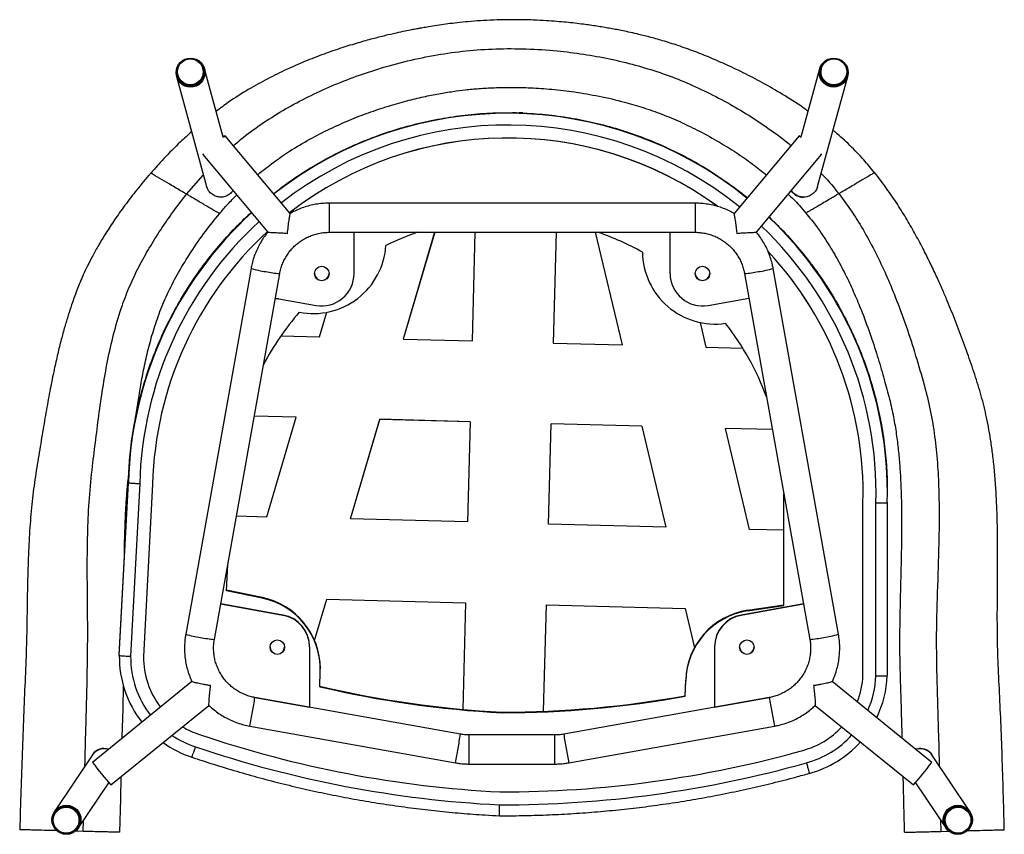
# Paper-space layout '_Bottom' of a CAD drawing. Header units: millimetres. Extents: x -339 to 269, y -217 to 286.
import ezdxf

# ---------------------------------------------------------------- set-up
doc = ezdxf.new("R2010")
doc.units = ezdxf.units.MM

psp = doc.layouts.new('_Bottom')

# ---------------------------------------------------------------- linework, layer by layer
at = {"color": 7, "linetype": 'Continuous', "lineweight": 25}
for p, q in [((-226.14, 255.9), (-226.25, 256.3)), ((-225.63, 255.93), (-225.66, 256.03)), ((-213.56, 213.76), (-225.15, 256.06)), ((155.19, 256.06), (143.61, 213.76)), ((155.7, 256.03), (155.67, 255.93)), ((156.29, 256.3), (156.18, 255.9)), ((-242.51, 251.31), (-223.89, 183.31)), ((-242.05, 251.54), (-242.03, 251.44)), ((-241.68, 252.08), (-241.57, 251.67)), ((153.9, 183.19), (172.55, 251.31)), ((171.62, 251.67), (171.73, 252.08)), ((172.07, 251.44), (172.1, 251.54)), ((-31.49, 228.79), (-31.5, 228.68)), ((-172.21, 166.61), (-212.47, 214.66)), ((142.51, 214.66), (102.26, 166.61)), ((-226.26, 203.1), (-186.01, 155.05)), ((116.06, 155.05), (156.31, 203.1)), ((156.31, 203.1), (156.25, 203.19)), ((-236.24, 178.42), (-225.85, 190.45)), ((-223.75, 182.82), (-223.86, 183.19)), ((153.9, 183.19), (153.59, 182.27)), ((78.23, 172.9), (-148.19, 172.9)), ((-148.19, 172.9), (-148.19, 154.9)), ((78.23, 172.9), (78.23, 154.9)), ((-172.17, 166.61), (-172.21, 166.59)), ((102.24, 166.58), (102.21, 166.6)), ((-148.19, 154.9), (78.23, 154.9)), ((-132.69, 129.41), (-132.69, 154.9)), ((-82.86, 154.9), (-102.29, 88.84)), ((-82.87, 154.9), (-102.29, 88.87)), ((-59.54, 87.72), (-57.78, 154.9)), ((-7.76, 154.9), (-9.56, 86.41)), ((-7.76, 154.9), (-9.56, 86.45)), ((33.19, 85.29), (16.62, 154.9)), ((33.19, 85.33), (16.63, 154.9)), ((62.74, 129.41), (62.74, 154.9)), ((-196.43, 132.53), (-236.81, -93.67)), ((-219.09, -96.83), (-178.71, 129.37)), ((108.75, 129.37), (149.14, -96.83)), ((166.86, -93.67), (126.47, 132.53)), ((-179.15, 113.82), (-181.48, 113.82)), ((-179.15, 113.82), (-156.21, 109.73)), ((86.25, 109.73), (111.46, 114.23)), ((-154, 90.19), (-149.51, 105.46)), ((81.29, 99.15), (84.91, 83.94)), ((-177.98, 90.82), (-154, 90.19)), ((-102.29, 88.87), (-102.29, 88.84)), ((-102.29, 88.84), (-59.54, 87.72)), ((-9.56, 86.45), (-9.56, 86.41)), ((-9.56, 86.41), (33.19, 85.29)), ((33.19, 85.33), (33.19, 85.29)), ((84.91, 83.94), (107.6, 83.35)), ((-168.59, 40.59), (-194.44, 41.26)), ((-168.59, 40.62), (-194.43, 41.3)), ((-186.7, -20.97), (-168.59, 40.59)), ((-168.59, 40.62), (-168.59, 40.59)), ((-134.98, -22.29), (-116.87, 39.27)), ((-134.98, -22.32), (-116.87, 39.23)), ((-60.85, 37.8), (-116.87, 39.27)), ((-116.87, 39.27), (-116.87, 39.23)), ((-60.85, 37.77), (-116.87, 39.23)), ((-60.85, 37.77), (-62.47, -24.22)), ((-60.85, 37.8), (-60.85, 37.77)), ((-12.49, -25.49), (-10.87, 36.49)), ((-12.49, -25.53), (-10.87, 36.46)), ((45.16, 35.03), (-10.87, 36.49)), ((-10.87, 36.49), (-10.87, 36.46)), ((45.16, 34.99), (-10.87, 36.46)), ((45.16, 35.03), (60.02, -27.39)), ((45.16, 35.03), (45.16, 34.99)), ((45.16, 34.99), (60.02, -27.43)), ((125.97, 32.91), (96.88, 33.67)), ((96.88, 33.67), (96.88, 33.64)), ((111.73, -28.78), (96.88, 33.64)), ((125.98, 32.88), (96.88, 33.64)), ((-277.88, -106.39), (-272.28, 0.44)), ((-277.88, -106.77), (-272.28, 0.05)), ((-272.28, 0.44), (-272.28, 0.05)), ((-265.28, -0.47), (-270.88, -107.25)), ((-257.29, -0.78), (-262.88, -107.5)), ((197.08, -6.09), (197.08, -5.7)), ((133, -11.22), (133.08, -6.9)), ((133, -11.57), (133.08, -6.91)), ((133, -75.82), (133, -11.22)), ((182, -119.14), (182, -12.27)), ((190, -119.31), (190, -12.38)), ((197, -12.23), (197, -119.2)), ((-205.46, -20.48), (-186.7, -20.97)), ((-134.98, -22.29), (-134.98, -22.32)), ((-62.47, -24.22), (-134.98, -22.32)), ((-12.49, -25.49), (-12.49, -25.53)), ((60.02, -27.43), (-12.49, -25.53)), ((60.02, -27.39), (60.02, -27.43)), ((133, -29.34), (111.73, -28.78)), ((-211.68, -66.8), (-210.83, -50.57)), ((-189.51, -71.35), (-211.68, -66.8)), ((-189.51, -71), (-211.67, -66.45)), ((-189.51, -71.35), (-189.51, -71)), ((-157.12, -97.57), (-149.57, -71.89)), ((-157.11, -97.58), (-149.57, -71.93)), ((-149.57, -71.89), (-63.78, -74.14)), ((-149.57, -71.89), (-149.57, -71.93)), ((-149.57, -71.93), (-63.78, -74.17)), ((-176.66, -81.96), (-215.21, -75.08)), ((-176.66, -81.75), (-215.17, -74.88)), ((-63.78, -74.17), (-65.51, -140.09)), ((-63.78, -74.14), (-63.78, -74.17)), ((-15.52, -141.31), (-13.8, -75.45)), ((-15.52, -141.31), (-13.8, -75.48)), ((-13.8, -75.45), (71.99, -77.69)), ((-13.8, -75.45), (-13.8, -75.48)), ((-13.8, -75.48), (71.99, -77.73)), ((71.99, -77.69), (77.76, -101.97)), ((71.99, -77.69), (71.99, -77.73)), ((71.99, -77.73), (77.76, -101.98)), ((145.22, -74.88), (106.7, -81.75)), ((145.25, -75.08), (106.7, -81.96)), ((110.63, -78.86), (133, -75.47)), ((110.63, -79.21), (133, -75.82)), ((110.63, -79.21), (110.63, -78.86)), ((-176.66, -81.96), (-176.66, -81.75)), ((106.7, -81.96), (106.7, -81.75)), ((-160.17, -101.43), (-160.17, -138.7)), ((90.21, -101.43), (90.21, -138.7)), ((-277.89, -107.32), (-277.89, -107.7)), ((-277.88, -106.39), (-277.88, -106.77)), ((-153.58, -115.4), (-153.58, -115.05)), ((-153.84, -126.1), (-153.59, -116.58)), ((-232.98, -122.96), (-294.44, -172.89)), ((72.13, -131.67), (72.38, -122.15)), ((72.13, -132.02), (72.38, -122.49)), ((72.38, -122.49), (72.38, -122.15)), ((224.49, -172.89), (163.02, -122.96)), ((-194.02, -132.67), (-160.17, -138.7)), ((-66.88, -155.44), (-194.02, -132.77)), ((124.06, -132.77), (-3.07, -155.44)), ((72.13, -132.02), (72.13, -131.67)), ((90.21, -138.7), (124.06, -132.67)), ((-283.09, -186.86), (-222.49, -137.62)), ((-222.46, -137.6), (-222.44, -137.62)), ((152.49, -137.62), (152.51, -137.6)), ((152.53, -137.62), (213.14, -186.86)), ((-41.2, -142.18), (-41.2, -141.83)), ((-197.18, -150.49), (-70.04, -173.16)), ((0.09, -173.16), (127.22, -150.49)), ((-8.52, -155.92), (-61.44, -155.92)), ((-61.44, -173.92), (-61.44, -155.92)), ((-8.52, -173.92), (-8.52, -155.92)), ((-294.54, -168.22), (-318.05, -203.36)), ((248.09, -203.36), (224.63, -168.28)), ((-61.44, -173.92), (-8.52, -173.92)), ((-303.09, -213.37), (-284.4, -185.44)), ((214.45, -185.44), (233.13, -213.37)), ((-317.63, -203.64), (-317.67, -203.69)), ((-317.25, -203.97), (-317.39, -204.18)), ((247.44, -204.18), (247.3, -203.97)), ((247.71, -203.69), (247.68, -203.64)), ((-304.09, -213.08), (-303.95, -212.87)), ((-303.54, -213.14), (-303.5, -213.09)), ((-300.16, -215.54), (-299.99, -208.73)), ((229.92, -208.56), (230.07, -215.54)), ((233.55, -213.09), (233.58, -213.14)), ((234, -212.87), (234.14, -213.08)), ((-300.16, -215.54), (-305.21, -215.41)), ((230.07, -215.54), (235.29, -215.41))]:
    psp.add_line(p, q, dxfattribs=at)
at = {"color": 7, "linetype": 'Continuous', "lineweight": 25, "flags": 128}
for points in [[(143.64, 213.88), (143.45, 214.02), (142.88, 214.45), (142.56, 214.65), (142.53, 214.61), (142.78, 214.34), (143.3, 213.84), (143.59, 213.58)], [(-226.21, 203.19), (-226.24, 203.15), (-226.21, 203.11), (-225.9, 203.31), (-225.77, 203.4)], [(155.81, 203.4), (156.14, 203.18), (156.31, 203.1)], [(-276.06, -157.95), (-276.04, -157.22), (-275.58, -139.78), (-275.21, -125.62)], [(-286.24, -164.27), (-285.25, -164.42), (-284.32, -164.67)], [(-277.58, -216.13), (-277.04, -195.4), (-276.68, -181.64)]]:
    psp.add_lwpolyline(points, dxfattribs=at)
at = {"color": 7, "linetype": 'Continuous', "lineweight": 25}
for centre, radius in [((-233.81, 253.65), 8.99), ((-233.84, 253.75), 8.49), ((-233.95, 254.16), 7.99), ((163.84, 253.66), 8.98), ((163.87, 253.76), 8.48), ((163.98, 254.17), 7.98), ((-152.69, 129.41), 4.5), ((82.74, 129.41), 4.5), ((-180.17, -101.64), 4.5), ((110.21, -101.64), 4.5), ((-310.58, -208.37), 8.99), ((-310.62, -208.42), 8.49), ((-310.76, -208.63), 7.99), ((240.63, -208.37), 8.99), ((240.66, -208.42), 8.49), ((240.8, -208.63), 7.99)]:
    psp.add_circle(centre, radius, dxfattribs=at)
for centre, radius, start, end in [((-233.84, 253.72), 8.5, 195.55888, 15.06712), ((-233.86, 253.82), 8, 195.55167, 15.07434), ((163.88, 253.72), 8.5, 164.932, 344.442), ((163.91, 253.82), 8, 164.9287, 344.44529), ((-37.64, -6.34), 234.83, 50.97927, 128.02534), ((-37.64, -6.57), 227.83, 51.04638, 127.92759), ((-209.54, 209.21), 6.19, 118.25842, 130.9929), ((-217.74, 218.85), 6.74, 308.48426, 321.4972), ((-37.64, -6.57), 219.82, 53.91054, 127.85476), ((-37.64, -6.57), 219.82, 53.86843, 127.85485), ((145.24, 185.65), 9.03, 212.50235, 269.72031), ((-37.84, -6.11), 234.52, 132.4201, 178.4955), ((-37.83, -6.35), 227.52, 132.4574, 178.51848), ((-37.43, -6.34), 227.52, 358.47972, 46.51495), ((-37.43, -6.1), 234.51, 358.50257, 46.5831), ((-37.83, -6.35), 219.53, 132.54983, 178.54603), ((-37.65, -6.5), 170.78, 109.07633, 116.17873), ((-37.62, -6.49), 170.77, 60.82242, 70.92378), ((-157.89, 149.67), 44.99, 258.89467, 356.30313), ((90.62, 143.16), 44.99, 180.69471, 278.10824), ((-37.43, -6.34), 219.51, 358.45152, 42.83959), ((-37.43, -6.34), 219.51, 358.45152, 42.83545), ((-177.52, 198.89), 69, 254.09457, 261.88532), ((-174.83, 187.48), 58.24, 257.67636, 266.18052), ((-152.69, 129.62), 4.5, 181.36087, 358.63913), ((-152.69, 129.42), 20, 259.87149, 359.97786), ((82.74, 129.42), 20, 180.02214, 280.12851), ((82.74, 129.62), 4.5, 181.36087, 358.63913), ((104.87, 187.48), 58.24, 273.81964, 282.32355), ((107.56, 198.89), 69, 278.11468, 285.90542), ((-37.76, -6.37), 170.61, 139.02108, 152.26576), ((-37.5, -6.36), 170.59, 20.43887, 37.97869), ((-198.55, -115.06), 44.98, 0.01164, 78.40628), ((-198.55, -115.41), 44.98, 358.51119, 78.40654), ((117.35, -123.33), 44.98, 98.59533, 178.48631), ((-180.16, -101.43), 19.99, 0.01348, 79.90462), ((-180.16, -101.64), 19.99, 0.01348, 79.90462), ((117.35, -123.68), 44.98, 98.59533, 178.48631), ((110.21, -101.43), 19.99, 100.09538, 179.98652), ((110.21, -101.64), 19.99, 100.09538, 179.98652), ((-217.91, -27.37), 68.94, 254.09063, 261.88745), ((-215.21, -38.69), 58.27, 257.67807, 266.17754), ((145.25, -38.69), 58.27, 273.82246, 282.32193), ((147.96, -27.37), 68.94, 278.11255, 285.90937), ((-180.17, -101.42), 4.5, 181.36087, 358.63913), ((110.21, -101.42), 4.5, 181.36087, 358.63913), ((-212.69, -107.7), 65.2, 179.1838, 218.25178), ((-212.68, -107.95), 58.2, 179.31119, 217.96025), ((-212.68, -107.95), 50.21, 179.48806, 217.77506), ((131.85, -116.96), 50.2, 338.30106, 357.51165), ((131.85, -116.96), 58.2, 335.84723, 357.68867), ((131.86, -116.72), 65.19, 334.03858, 357.81593), ((-7.57, 496.33), 639.05, 256.76847, 266.98367), ((-7.57, 495.98), 639.05, 256.76847, 266.98367), ((-543.8, -77.17), 354.17, 349.5136, 350.96884), ((-41.4, 497.23), 639.06, 270.01819, 280.23323), ((-41.4, 496.88), 639.06, 270.01819, 280.23323), ((468.02, -78.19), 348.26, 189.01538, 190.49527), ((-545.66, -81.56), 355.23, 348.8126, 350.26507), ((475.71, -81.56), 355.23, 189.73493, 191.1874), ((-212.63, -107.9), 50.28, 238.6757, 251.91153), ((131.8, -116.92), 50.27, 285.08834, 317.49746), ((131.8, -116.93), 50.26, 285.08762, 317.49818), ((-212.63, -107.9), 58.28, 235.90481, 251.86792), ((-7.57, 496.02), 688.06, 251.29412, 267.09194), ((-416.75, -99.82), 354.26, 349.51373, 350.9686), ((346.8, -99.82), 354.26, 189.0314, 190.48627), ((131.8, -116.92), 58.27, 285.13159, 317.96209), ((-287.08, -173.21), 8.98, 91.95279, 146.20262), ((-212.63, -107.65), 65.27, 234.23275, 251.83681), ((-7.57, 496.03), 696.06, 251.29755, 267.10815), ((-418.35, -104.27), 355.06, 348.81213, 350.26533), ((348.4, -104.27), 355.06, 189.73467, 191.18787), ((131.8, -116.67), 65.27, 285.1631, 318.10788), ((217.12, -173.22), 8.98, 33.80354, 93.11288), ((-41.4, 496.93), 688.08, 269.90995, 285.70745), ((-163.22, -77.89), 162, 215.90332, 222.27271), ((-41.4, 496.93), 696.08, 269.89374, 285.70403), ((93.27, -77.89), 162, 317.72729, 324.09668), ((-310.59, -208.36), 8.48, 89.92412, 146.20232), ((-310.62, -208.41), 7.98, 89.92347, 146.20296), ((-310.61, -208.43), 8, 326.31614, 89.99925), ((-310.57, -208.38), 8.5, 326.30334, 90.01205), ((240.62, -208.38), 8.5, 90.00383, 213.68078), ((240.65, -208.43), 8, 90.00075, 213.68386), ((240.63, -208.36), 8.48, 33.79464, 90.07892), ((240.67, -208.41), 7.98, 33.79393, 90.07963)]:
    psp.add_arc(centre, radius, start, end, dxfattribs=at)
for points, knots in [([(148.01, 229.82), (147.54, 230.16), (142.95, 233.53), (134.07, 239.18), (121.63, 246.51), (109.68, 252.79), (98.43, 258.17), (87.97, 262.74), (77.82, 266.83), (67.96, 270.33), (58.48, 273.3), (50.04, 275.65), (42.98, 277.41), (37.25, 278.7), (32.73, 279.65), (28.81, 280.41), (25.1, 281.09), (21.31, 281.74), (17.4, 282.37), (13.36, 282.97), (8.84, 283.59), (3.86, 284.21), (-1.64, 284.79), (-7.58, 285.33), (-14.28, 285.8), (-21.39, 286.16), (-28.78, 286.36), (-36.32, 286.4), (-44.37, 286.25), (-52.46, 285.89), (-60.11, 285.36), (-66.99, 284.71), (-73.12, 283.99), (-78.78, 283.22), (-83.87, 282.45), (-88.24, 281.72), (-91.48, 281.14), (-94.23, 280.64), (-97.39, 280.04), (-101.64, 279.19), (-107.09, 278.02), (-113.81, 276.47), (-121.65, 274.48), (-130.6, 271.99), (-140.63, 268.89), (-151.68, 265.08), (-163.09, 260.64), (-174.71, 255.57), (-186.37, 249.84), (-198.39, 243.12), (-209.03, 236.4), (-215.42, 231.62), (-217.94, 229.73)], [0, 0, 0, 0, 0.004467, 0.043857, 0.081041, 0.115757, 0.147825, 0.177136, 0.203688, 0.232157, 0.257723, 0.280305, 0.299846, 0.314015, 0.32596, 0.335881, 0.345596, 0.355553, 0.365762, 0.376234, 0.38697, 0.400719, 0.414702, 0.429299, 0.446356, 0.466091, 0.483673, 0.502893, 0.523709, 0.545147, 0.564718, 0.582314, 0.597967, 0.611856, 0.625983, 0.637428, 0.645706, 0.651751, 0.66011, 0.670858, 0.685594, 0.703362, 0.724197, 0.748124, 0.77514, 0.805215, 0.838285, 0.869596, 0.903027, 0.938464, 0.97578, 1, 1, 1, 1]), ([(-207.23, 208.4), (-205.78, 209.7), (-200.46, 214.48), (-190.31, 221.79), (-176.95, 230.34), (-162.86, 237.98), (-148.29, 244.8), (-133.29, 250.8), (-117.07, 256.29), (-99.78, 261.03), (-81.58, 264.81), (-63.35, 267.35), (-44.9, 268.54), (-26.1, 268.52), (-7.99, 267.34), (9.2, 265.2), (25.33, 262.28), (41.13, 258.49), (56.48, 253.83), (71.31, 248.25), (85.73, 241.67), (99.5, 234.43), (112.65, 226.59), (124.94, 218.22), (133.22, 212.2), (137.18, 208.77), (137.41, 208.57)], [0, 0, 0, 0, 0.0156323, 0.0576655, 0.1005985, 0.1434489, 0.1867439, 0.2302203, 0.2735929, 0.3246726, 0.3746599, 0.4233336, 0.4728812, 0.5235212, 0.5748306, 0.6190173, 0.6631081, 0.7068417, 0.7499717, 0.7922752, 0.834458, 0.8776367, 0.9176772, 0.9577579, 0.9975063, 1, 1, 1, 1]), ([(-192.2, 190.46), (-192.14, 190.52), (-189.07, 193.32), (-182.53, 198.25), (-171.92, 205.63), (-160.28, 212.53), (-147.88, 218.9), (-135.77, 224.29), (-123.71, 228.97), (-111.9, 232.93), (-100.49, 236.19), (-90.06, 238.7), (-80.54, 240.62), (-71.94, 242.03), (-63.67, 243.1), (-55.15, 243.89), (-45.65, 244.43), (-34.98, 244.61), (-23.11, 244.32), (-10.07, 243.42), (4.05, 241.75), (19.12, 239.16), (33.23, 235.87), (46.14, 232.09), (57.66, 228.05), (69.33, 223.14), (81.25, 217.36), (92.74, 211.01), (103.66, 204.21), (113.4, 197.55), (119.46, 192.73), (122.28, 190.5)], [0, 0, 0, 0, 0.000706, 0.036805, 0.072193, 0.115152, 0.156368, 0.19553, 0.232387, 0.270704, 0.305728, 0.337374, 0.365624, 0.391621, 0.414472, 0.439407, 0.467261, 0.498701, 0.53374, 0.572327, 0.614327, 0.659499, 0.70749, 0.742513, 0.77849, 0.815388, 0.854452, 0.895705, 0.931486, 0.968261, 1, 1, 1, 1]), ([(-182.41, 178.78), (-180.16, 180.57), (-173.9, 185.54), (-162.96, 192.8), (-149.72, 200.6), (-135.97, 207.48), (-121.81, 213.45), (-107.29, 218.48), (-92.47, 222.55), (-77.42, 225.65), (-62.19, 227.74), (-46.86, 228.91), (-36.61, 228.83), (-31.49, 228.79)], [0, 0, 0, 0, 0.053152, 0.1478368, 0.2425216, 0.3372064, 0.4318912, 0.526576, 0.6212608, 0.7159456, 0.8106304, 0.9053152, 1, 1, 1, 1]), ([(-32.46, 228.79), (-32.67, 228.8), (-33.41, 228.84), (-34.16, 228.85), (-34.69, 228.86)], [0, 0, 0, 0, 0.284035, 1, 1, 1, 1]), ([(-31.49, 228.79), (-26.38, 228.56), (-16.14, 228.1), (-0.89, 226.14), (14.2, 223.26), (29.07, 219.37), (43.66, 214.53), (57.9, 208.75), (71.73, 202.04), (85.1, 194.46), (97.88, 185.94), (106.31, 179.86), (110.29, 176.41), (110.39, 176.32)], [0, 0, 0, 0, 0.099728, 0.199457, 0.299185, 0.398914, 0.498642, 0.59837, 0.698099, 0.797827, 0.897555, 0.997284, 1, 1, 1, 1]), ([(-28.32, 228.69), (-28.85, 228.71), (-29.59, 228.74), (-30.33, 228.74), (-30.54, 228.74)], [0, 0, 0, 0, 0.717806, 1, 1, 1, 1]), ([(-233.15, 217.12), (-235.48, 215.03), (-241.4, 209.7), (-249.84, 201.16), (-255.71, 194.51), (-258.38, 191.49)], [0, 0, 0, 0, 0.261189, 0.664382, 1, 1, 1, 1]), ([(189.04, 191.82), (186.9, 194.46), (182.13, 200.34), (174.03, 208.63), (167.56, 214.65), (163.93, 217.56), (163.42, 217.97)], [0, 0, 0, 0, 0.277249, 0.619226, 0.946739, 1, 1, 1, 1]), ([(-258.39, 191.51), (-258.86, 190.99), (-262.25, 187.26), (-267.9, 180.23), (-275.14, 170.76), (-281.36, 161.88), (-286.63, 153.77), (-291.04, 146.44), (-294.7, 139.9), (-297.65, 134.04), (-300.04, 128.87), (-301.99, 124.34), (-303.75, 119.98), (-305.54, 115.27), (-307.5, 109.75), (-309.57, 103.42), (-311.71, 96.26), (-313.89, 88.29), (-316.08, 79.46), (-318.35, 69.3), (-320.68, 57.77), (-323.03, 44.88), (-325.35, 31.17), (-327.68, 16.81), (-330.23, 1.91), (-332.11, -13.64), (-333.44, -29.86), (-334.26, -46.81), (-334.71, -64.53), (-334.99, -83.11), (-335.32, -102.65), (-336.21, -123.18), (-337.12, -144.7), (-337.96, -167.16), (-338.75, -190.53), (-339.21, -206.42), (-339.44, -214.52)], [0, 0, 0, 0, 0.005003, 0.035807, 0.064106, 0.089795, 0.112836, 0.1329, 0.150549, 0.166095, 0.179533, 0.191014, 0.201123, 0.212956, 0.226805, 0.242689, 0.260285, 0.27986, 0.301399, 0.324862, 0.353761, 0.384862, 0.417885, 0.452434, 0.488087, 0.525061, 0.563509, 0.603561, 0.645382, 0.689175, 0.735204, 0.783778, 0.834627, 0.88761, 0.942732, 1, 1, 1, 1]), ([(-236.24, 178.42), (-236.85, 178.79), (-239.95, 180.62), (-246.73, 184.62), (-253.89, 188.85), (-257.92, 191.23), (-258.35, 191.48), (-258.4, 191.51), (-258.4, 191.51), (-258.39, 191.51), (-258.39, 191.51)], [0, 0, 0, 0, 0.073944, 0.369721, 0.819506, 0.857294, 0.895018, 0.932172, 0.969385, 1, 1, 1, 1]), ([(-236.24, 178.42), (-236.85, 178.79), (-239.95, 180.62), (-246.73, 184.62), (-253.89, 188.85), (-257.92, 191.23), (-258.35, 191.48), (-258.4, 191.51), (-258.4, 191.51), (-258.39, 191.51), (-258.39, 191.51)], [0, 0, 0, 0, 0.073982, 0.369909, 0.819923, 0.85773, 0.895473, 0.932646, 0.969878, 1, 1, 1, 1]), ([(156.13, 191.33), (156.69, 190.79), (160.63, 186.92), (164.06, 182.58), (167, 178.84)], [0, 0, 0, 0, 0.141495, 1, 1, 1, 1]), ([(167, 178.84), (167.62, 179.21), (170.71, 181.04), (175.71, 183.99), (182.04, 187.73), (186.45, 190.34), (188.68, 191.65), (189.05, 191.87), (189.21, 191.96), (189.2, 191.96), (189.19, 191.95)], [0, 0, 0, 0, 0.074242, 0.37121, 0.597621, 0.824019, 0.862786, 0.901528, 0.958832, 1, 1, 1, 1]), ([(167, 178.84), (167.62, 179.21), (170.71, 181.04), (175.71, 183.99), (182.04, 187.73), (186.45, 190.34), (188.68, 191.65), (189.05, 191.87), (189.21, 191.96), (189.2, 191.96), (189.19, 191.95)], [0, 0, 0, 0, 0.074354, 0.371772, 0.598526, 0.825266, 0.864092, 0.902892, 0.960282, 1, 1, 1, 1]), ([(269.34, -214.52), (269.16, -206.78), (268.81, -191.61), (268.1, -169.33), (267.28, -147.99), (266.4, -127.6), (265.34, -108.15), (265.04, -89.6), (265.09, -71.99), (265.23, -55.88), (265.29, -41.25), (265.17, -28.04), (264.84, -15.69), (264.26, -4.21), (263.46, 6.35), (262.44, 15.98), (261.26, 24.7), (259.93, 32.74), (258.04, 42.38), (255.29, 53.8), (251.11, 66.97), (246.61, 80.13), (241.81, 93.33), (237.59, 104.16), (234, 112.85), (231.08, 119.7), (227.71, 127.21), (223.86, 135.41), (219.47, 144.22), (214.59, 153.39), (209.18, 162.83), (203.25, 172.42), (196.53, 182.16), (191.8, 188.73), (189.11, 191.86), (189.1, 191.87)], [0, 0, 0, 0, 0.054701, 0.107241, 0.157589, 0.205717, 0.251614, 0.295398, 0.337004, 0.376314, 0.409503, 0.440714, 0.469918, 0.4971, 0.52226, 0.545008, 0.565819, 0.584721, 0.602853, 0.635535, 0.668001, 0.700926, 0.73425, 0.767661, 0.783478, 0.801023, 0.820528, 0.841972, 0.865313, 0.890483, 0.915805, 0.942567, 0.970646, 0.999906, 1, 1, 1, 1]), ([(-215.18, 176.64), (-216.09, 176.72), (-218, 176.89), (-220.64, 178.29), (-222.82, 180.48), (-223.53, 182.37), (-223.88, 183.31)], [0, 0, 0, 0, 0.230629, 0.487505, 0.745576, 1, 1, 1, 1]), ([(153.81, 183.34), (153.72, 182.91), (153.43, 181.47), (151.9, 179.4), (149.48, 177.51), (147.09, 176.72), (145.65, 176.66), (145.23, 176.64)], [0, 0, 0, 0, 0.112588, 0.373012, 0.633054, 0.891952, 1, 1, 1, 1]), ([(-299.12, -175.06), (-298.93, -167.47), (-298.47, -149.35), (-297.65, -120.68), (-297.32, -92.96), (-297.61, -69.15), (-297.74, -49.25), (-297.48, -29.38), (-296.6, -9.52), (-294.63, 9.21), (-292.39, 26.94), (-290.31, 43.76), (-287.85, 60.62), (-284.84, 77.37), (-281.03, 93.84), (-276.53, 108.75), (-271.44, 122.04), (-265.78, 133.79), (-259.37, 145.29), (-252.3, 156.63), (-244.63, 167.76), (-239.04, 174.86), (-236.24, 178.42)], [0, 0, 0, 0, 0.06211, 0.148382, 0.234695, 0.288998, 0.34328, 0.3975, 0.451663, 0.505859, 0.551587, 0.597935, 0.644529, 0.691035, 0.737189, 0.782831, 0.818328, 0.853608, 0.889471, 0.926012, 0.962949, 1, 1, 1, 1]), ([(-215.97, 166.45), (-215.98, 166.45), (-216, 166.47), (-216.37, 166.69), (-216.98, 167.04), (-217.83, 167.55), (-220.15, 168.92), (-224.2, 171.31), (-228.72, 173.98), (-231.99, 175.91), (-233.58, 176.85), (-234.67, 177.5), (-235.58, 178.04), (-236.04, 178.3), (-236.21, 178.41), (-236.24, 178.42)], [0, 0, 0, 0, 0.030606, 0.069104, 0.107882, 0.146983, 0.195522, 0.417668, 0.698668, 0.805765, 0.860015, 0.913594, 0.953731, 0.994209, 1, 1, 1, 1]), ([(-215.97, 166.45), (-215.98, 166.45), (-216, 166.47), (-216.37, 166.69), (-216.98, 167.04), (-217.83, 167.55), (-220.15, 168.92), (-224.2, 171.31), (-228.72, 173.98), (-231.99, 175.91), (-233.58, 176.85), (-234.67, 177.5), (-235.58, 178.04), (-236.04, 178.3), (-236.21, 178.41), (-236.24, 178.42)], [0, 0, 0, 0, 0.030473, 0.068976, 0.10776, 0.146866, 0.195411, 0.417588, 0.698626, 0.805738, 0.859995, 0.913582, 0.953724, 0.994208, 1, 1, 1, 1]), ([(-215.86, 166.36), (-214.22, 168.35), (-210.88, 172.41), (-207.17, 176.14), (-205.28, 178.05)], [0, 0, 0, 0, 0.489835, 1, 1, 1, 1]), ([(-207.69, 180.93), (-207.99, 180.42), (-208.8, 179.04), (-211.01, 177.51), (-213.35, 176.72), (-214.77, 176.66), (-215.18, 176.64)], [0, 0, 0, 0, 0.193871, 0.528886, 0.862275, 1, 1, 1, 1]), ([(135.73, 178.54), (138.05, 176.32), (141.91, 172.61), (145.26, 168.44), (146.61, 166.77)], [0, 0, 0, 0, 0.599081, 1, 1, 1, 1]), ([(145.23, 176.64), (144.32, 176.72), (142.4, 176.88), (139.83, 178.32), (138.16, 179.76), (137.71, 180.77), (137.68, 180.86)], [0, 0, 0, 0, 0.300131, 0.633557, 0.96843, 1, 1, 1, 1]), ([(146.74, 166.88), (146.75, 166.88), (146.77, 166.9), (147.14, 167.11), (147.74, 167.47), (148.6, 167.97), (150.89, 169.33), (153.67, 170.97), (157.39, 173.17), (160.27, 174.87), (162.75, 176.33), (164.33, 177.27), (165.43, 177.92), (166.34, 178.46), (166.8, 178.73), (166.97, 178.83), (167, 178.84)], [0, 0, 0, 0, 0.030318, 0.068778, 0.107549, 0.146714, 0.195118, 0.414999, 0.524938, 0.698219, 0.805477, 0.859796, 0.91345, 0.953481, 0.99386, 1, 1, 1, 1]), ([(146.74, 166.88), (146.74, 166.88), (146.77, 166.89), (147.14, 167.11), (147.74, 167.47), (148.6, 167.97), (150.89, 169.33), (153.67, 170.97), (157.39, 173.17), (160.27, 174.87), (162.75, 176.33), (164.33, 177.27), (165.43, 177.92), (166.34, 178.46), (166.8, 178.73), (166.97, 178.83), (167, 178.84)], [0, 0, 0, 0, 0.0305583, 0.0690089, 0.1077702, 0.1469257, 0.1953182, 0.4151442, 0.5250563, 0.698294, 0.8055251, 0.8598311, 0.9134711, 0.9534923, 0.9938617, 1, 1, 1, 1]), ([(167, 178.84), (169.83, 175.03), (175.54, 167.34), (183.08, 154.99), (190.01, 142.1), (196.3, 128.75), (202.61, 113.68), (208.76, 96.97), (214.61, 78.79), (219.67, 61.44), (223.86, 44.82), (226.47, 28.65), (228.13, 12.3), (228.95, -4.22), (229.15, -20.87), (228.84, -42), (227.95, -67.53), (227.04, -97.37), (227.84, -127.04), (228.61, -152.89), (229, -168.89), (229.15, -175.04)], [0, 0, 0, 0, 0.038867, 0.078299, 0.11822, 0.158497, 0.198951, 0.251833, 0.304095, 0.355122, 0.399636, 0.444179, 0.488954, 0.534041, 0.57944, 0.625089, 0.706892, 0.788438, 0.869158, 0.949623, 1, 1, 1, 1]), ([(-148.19, 172.9), (-148.95, 172.89), (-151.03, 172.86), (-154.4, 172.56), (-158.29, 171.91), (-162.11, 170.94), (-165.83, 169.67), (-169.21, 168.24), (-171.26, 167.11), (-172.17, 166.61)], [0, 0, 0, 0, 0.0913, 0.248213, 0.405155, 0.562096, 0.719037, 0.875977, 1, 1, 1, 1]), ([(102.21, 166.6), (101.53, 166.98), (99.72, 168.01), (96.6, 169.38), (92.89, 170.72), (89.09, 171.74), (85.22, 172.45), (81.59, 172.84), (79.26, 172.89), (78.23, 172.9)], [0, 0, 0, 0, 0.093118, 0.2500569, 0.4069973, 0.5639392, 0.7208823, 0.8778264, 1, 1, 1, 1]), ([(-272.19, 1.94), (-271.98, 6.55), (-271.53, 16.28), (-269.62, 31.02), (-266.74, 46.1), (-262.85, 60.97), (-258.01, 75.55), (-252.22, 89.78), (-245.51, 103.6), (-237.91, 116.95), (-229.46, 129.78), (-220.19, 142.04), (-210.09, 153.6), (-202.05, 161.99), (-197.18, 166.27), (-196.16, 167.16)], [0, 0, 0, 0, 0.074099, 0.156286, 0.238472, 0.320659, 0.402845, 0.485032, 0.567218, 0.649405, 0.731591, 0.813778, 0.895964, 0.978151, 1, 1, 1, 1]), ([(-267.77, 39.85), (-267.29, 43.31), (-266.33, 50.18), (-264.62, 60.62), (-262.59, 71.35), (-260.06, 82.56), (-256.87, 94.17), (-252.83, 106.09), (-247.67, 118.22), (-241.15, 130.49), (-233.51, 143.05), (-225.11, 155.2), (-218.85, 162.8), (-215.89, 166.39)], [0, 0, 0, 0, 0.075297, 0.149655, 0.228305, 0.311025, 0.397626, 0.488021, 0.582323, 0.681681, 0.78767, 0.899598, 1, 1, 1, 1]), ([(-173.87, 154.26), (-173.87, 154.27), (-173.75, 155.63), (-173.53, 157.72), (-173.18, 160.4), (-172.85, 162.67), (-172.52, 164.73), (-172.26, 166.25), (-172.23, 166.49), (-172.21, 166.61)], [0, 0, 0, 0, 0.001136, 0.245862, 0.373311, 0.50405, 0.700178, 0.849843, 1, 1, 1, 1]), ([(-172.21, 166.61), (-172.21, 166.61), (-172.21, 166.61), (-172.21, 166.61), (-172.21, 166.61)], [0, 0, 0, 0, 0.559457, 1, 1, 1, 1]), ([(102.26, 166.61), (102.27, 166.49), (102.31, 166.25), (102.56, 164.73), (102.89, 162.69), (103.22, 160.41), (103.57, 157.74), (103.79, 155.63), (103.91, 154.27), (103.91, 154.26)], [0, 0, 0, 0, 0.150157, 0.299821, 0.495949, 0.62323, 0.754138, 0.998864, 1, 1, 1, 1]), ([(102.26, 166.61), (102.26, 166.61), (102.26, 166.61), (102.26, 166.61), (102.26, 166.61)], [0, 0, 0, 0, 0.559564, 1, 1, 1, 1]), ([(146.66, 166.81), (148.94, 164.01), (153.9, 157.92), (160.54, 147.92), (166.83, 137.22), (172.35, 126.48), (177.22, 115.83), (182.11, 103.94), (186.85, 90.97), (191.34, 77.14), (195.11, 64.18), (198.42, 52.15), (200.91, 40.9), (202.64, 30.41), (203.88, 20.43), (204.74, 10.81), (205.33, 1.22), (205.69, -8.41), (205.86, -18.21), (205.88, -29.07), (205.73, -40.99), (205.45, -53.99), (205.11, -67.17), (204.8, -80.5), (204.61, -94.18), (204.62, -108.48), (205.1, -123.71), (205.59, -140.01), (205.92, -151.54), (206.08, -157.64), (206.09, -157.94)], [0, 0, 0, 0, 0.03211, 0.069819, 0.106598, 0.142388, 0.177102, 0.210643, 0.256682, 0.299824, 0.339865, 0.376675, 0.410711, 0.442238, 0.471198, 0.500044, 0.528085, 0.556642, 0.585699, 0.615233, 0.653154, 0.691707, 0.730801, 0.770338, 0.810279, 0.852394, 0.897441, 0.945721, 0.997344, 1, 1, 1, 1]), ([(123.88, 164.39), (126.83, 161.55), (133.47, 155.16), (142.94, 144.39), (152.39, 132.28), (161.01, 119.56), (168.79, 106.31), (175.67, 92.57), (181.65, 78.42), (186.69, 63.91), (190.76, 49.1), (193.87, 34.05), (195.94, 18.83), (197.01, 5.55), (196.98, -2.63), (196.96, -5.71)], [0, 0, 0, 0, 0.0644991, 0.1451456, 0.2257921, 0.3064386, 0.3870851, 0.4677316, 0.5483781, 0.6290247, 0.7096712, 0.7903177, 0.8709642, 0.9516107, 1, 1, 1, 1]), ([(-185.97, 155.06), (-186.48, 154.45), (-187.83, 152.83), (-189.73, 149.98), (-191.7, 146.57), (-193.38, 143.01), (-194.76, 139.32), (-195.78, 135.82), (-196.23, 133.53), (-196.43, 132.53)], [0, 0, 0, 0, 0.0952544, 0.2518405, 0.4084249, 0.5650077, 0.7215889, 0.8781687, 1, 1, 1, 1]), ([(-186.01, 155.05), (-185.89, 155.02), (-185.66, 154.97), (-184.1, 154.88), (-182.01, 154.79), (-179.67, 154.67), (-177.08, 154.52), (-175.1, 154.37), (-173.88, 154.26), (-173.87, 154.26)], [0, 0, 0, 0, 0.153369, 0.306187, 0.50895, 0.640869, 0.776548, 0.99885, 1, 1, 1, 1]), ([(-178.71, 129.37), (-178.62, 129.84), (-178.33, 131.34), (-177.62, 133.81), (-176.48, 136.73), (-175.04, 139.51), (-173.33, 142.14), (-171.37, 144.58), (-169.17, 146.81), (-166.75, 148.8), (-164.15, 150.55), (-161.38, 152.02), (-158.48, 153.2), (-155.47, 154.09), (-152.39, 154.67), (-149.95, 154.89), (-148.55, 154.9), (-148.19, 154.9)], [0, 0, 0, 0, 0.033517, 0.10593, 0.178366, 0.2508, 0.323233, 0.395663, 0.468092, 0.540517, 0.61294, 0.685361, 0.75778, 0.830196, 0.902611, 0.975024, 1, 1, 1, 1]), ([(78.23, 154.9), (78.72, 154.9), (80.24, 154.88), (82.8, 154.62), (85.88, 154), (88.87, 153.08), (91.76, 151.86), (94.51, 150.36), (97.09, 148.58), (99.48, 146.56), (101.66, 144.3), (103.59, 141.84), (105.27, 139.19), (106.67, 136.39), (107.78, 133.46), (108.42, 131.1), (108.69, 129.72), (108.75, 129.37)], [0, 0, 0, 0, 0.033521, 0.10591, 0.178322, 0.250735, 0.323149, 0.395565, 0.467982, 0.540401, 0.612823, 0.685247, 0.757674, 0.830103, 0.902534, 0.974968, 1, 1, 1, 1]), ([(103.91, 154.26), (103.92, 154.26), (105.15, 154.37), (107.11, 154.52), (109.69, 154.67), (112.04, 154.79), (114.15, 154.88), (115.7, 154.97), (115.94, 155.02), (116.06, 155.05)], [0, 0, 0, 0, 0.00115, 0.223452, 0.355544, 0.491049, 0.693813, 0.846631, 1, 1, 1, 1]), ([(126.47, 132.53), (126.33, 133.28), (125.93, 135.32), (125.04, 138.59), (123.72, 142.29), (122.1, 145.88), (120.19, 149.32), (118.18, 152.41), (116.69, 154.25), (116.02, 155.07)], [0, 0, 0, 0, 0.091113, 0.247664, 0.404244, 0.560824, 0.717405, 0.873987, 1, 1, 1, 1]), ([(-274.71, -45.91), (-274.7, -44.19), (-274.65, -38.21), (-274.42, -29.09), (-274, -18.62), (-273.43, -9.39), (-272.92, -2.55), (-272.5, 1.21), (-272.42, 1.95)], [0, 0, 0, 0, 0.107877, 0.374326, 0.570609, 0.763639, 0.953276, 1, 1, 1, 1]), ([(-272.28, 0.05), (-272.2, 0.02), (-272.05, -0.04), (-270.84, -0.16), (-269.07, -0.28), (-267.13, -0.39), (-265.83, -0.44), (-265.32, -0.46), (-265.28, -0.47)], [0, 0, 0, 0, 0.214659, 0.429318, 0.643985, 0.85867, 0.990625, 1, 1, 1, 1]), ([(-272.23, 1.96), (-272.24, 1.71), (-272.25, 1.45), (-272.24, 1.19), (-272.23, 1.18)], [0, 0, 0, 0, 0.9561251, 1, 1, 1, 1]), ([(190, -12.38), (190.04, -12.38), (190.55, -12.39), (191.85, -12.4), (193.79, -12.4), (195.56, -12.37), (196.77, -12.31), (196.93, -12.26), (197, -12.23)], [0, 0, 0, 0, 0.009375, 0.14133, 0.356015, 0.570682, 0.785341, 1, 1, 1, 1]), ([(-236.81, -93.67), (-236.93, -94.42), (-237.27, -96.47), (-237.56, -99.84), (-237.6, -103.78), (-237.32, -107.71), (-236.73, -111.6), (-235.83, -115.43), (-234.6, -119.17), (-233.63, -121.69), (-233, -122.92), (-232.97, -122.98)], [0, 0, 0, 0, 0.07621, 0.207156, 0.338124, 0.469092, 0.60006, 0.731028, 0.861996, 0.992965, 1, 1, 1, 1]), ([(-194.02, -132.77), (-194.49, -132.67), (-195.99, -132.39), (-198.47, -131.68), (-201.38, -130.54), (-204.17, -129.1), (-206.8, -127.4), (-209.24, -125.43), (-211.47, -123.23), (-213.47, -120.82), (-215.21, -118.22), (-216.68, -115.45), (-217.87, -112.55), (-218.76, -109.55), (-219.34, -106.47), (-219.61, -103.35), (-219.56, -100.28), (-219.31, -98.1), (-219.12, -96.98), (-219.09, -96.83)], [0, 0, 0, 0, 0.029754, 0.094008, 0.158284, 0.222561, 0.286839, 0.35112, 0.415402, 0.479686, 0.543973, 0.608262, 0.672553, 0.736846, 0.801141, 0.865436, 0.929733, 0.990653, 1, 1, 1, 1]), ([(149.14, -96.83), (149.21, -97.31), (149.46, -98.81), (149.66, -101.38), (149.59, -104.51), (149.21, -107.62), (148.51, -110.67), (147.51, -113.64), (146.22, -116.49), (144.64, -119.2), (142.8, -121.73), (140.71, -124.07), (138.4, -126.19), (135.89, -128.06), (133.2, -129.67), (130.36, -131), (127.46, -132.01), (125.33, -132.53), (124.21, -132.74), (124.06, -132.77)], [0, 0, 0, 0, 0.029751, 0.094025, 0.158322, 0.222619, 0.286916, 0.351212, 0.415507, 0.4798, 0.544092, 0.608382, 0.672669, 0.736954, 0.801238, 0.865519, 0.929798, 0.990698, 1, 1, 1, 1]), ([(162.99, -122.95), (163.36, -122.18), (164.28, -120.21), (165.42, -116.92), (166.46, -113.12), (167.17, -109.25), (167.58, -105.34), (167.66, -101.4), (167.45, -97.5), (167.05, -94.94), (166.86, -93.67)], [0, 0, 0, 0, 0.085702, 0.216743, 0.347783, 0.478822, 0.609861, 0.740899, 0.871936, 1, 1, 1, 1]), ([(-277.88, -106.77), (-277.8, -106.8), (-277.65, -106.86), (-276.44, -106.98), (-274.67, -107.09), (-272.73, -107.18), (-271.43, -107.23), (-270.91, -107.25), (-270.88, -107.25)], [0, 0, 0, 0, 0.214634, 0.429268, 0.643918, 0.858606, 0.992387, 1, 1, 1, 1]), ([(190, -119.31), (190.03, -119.31), (190.55, -119.32), (191.85, -119.34), (193.79, -119.35), (195.56, -119.33), (196.77, -119.28), (196.93, -119.23), (197, -119.2)], [0, 0, 0, 0, 0.007613, 0.141394, 0.356082, 0.570732, 0.785366, 1, 1, 1, 1]), ([(-221.39, -125.45), (-221.39, -125.45), (-222.14, -125.34), (-223.64, -125.11), (-225.75, -124.74), (-227.7, -124.35), (-229.62, -123.93), (-231.37, -123.5), (-232.72, -123.12), (-232.89, -123.02), (-232.98, -122.96)], [0, 0, 0, 0, 0.001158, 0.138035, 0.277853, 0.399481, 0.524308, 0.689804, 0.84467, 1, 1, 1, 1]), ([(-222.49, -137.62), (-222.48, -137.53), (-222.47, -137.34), (-222.4, -135.85), (-222.27, -133.79), (-222.08, -131.44), (-221.82, -128.78), (-221.57, -126.73), (-221.39, -125.45), (-221.39, -125.45)], [0, 0, 0, 0, 0.148658, 0.296718, 0.4977, 0.631955, 0.770009, 0.998869, 1, 1, 1, 1]), ([(163.03, -122.96), (162.94, -123.02), (162.76, -123.12), (161.42, -123.5), (159.68, -123.93), (157.76, -124.35), (155.83, -124.73), (153.71, -125.11), (152.2, -125.34), (151.44, -125.45), (151.43, -125.45)], [0, 0, 0, 0, 0.15533, 0.310195, 0.475691, 0.59717, 0.722147, 0.858934, 0.998842, 1, 1, 1, 1]), ([(151.43, -125.45), (151.43, -125.45), (151.61, -126.73), (151.86, -128.76), (152.12, -131.42), (152.31, -133.78), (152.44, -135.85), (152.52, -137.34), (152.53, -137.53), (152.53, -137.62)], [0, 0, 0, 0, 0.001131, 0.229992, 0.364439, 0.502299, 0.703281, 0.851342, 1, 1, 1, 1]), ([(-222.44, -137.62), (-222.13, -137.93), (-220.89, -139.17), (-218.51, -141.1), (-215.31, -143.38), (-211.92, -145.39), (-208.38, -147.13), (-204.72, -148.56), (-200.98, -149.72), (-198.44, -150.23), (-197.18, -150.49)], [0, 0, 0, 0, 0.045708, 0.182467, 0.319228, 0.455991, 0.592755, 0.72952, 0.866287, 1, 1, 1, 1]), ([(127.22, -150.49), (127.97, -150.34), (130.01, -149.95), (133.28, -149.06), (136.99, -147.73), (140.58, -146.11), (144.03, -144.21), (147.31, -142.03), (150.15, -139.84), (151.79, -138.28), (152.49, -137.62)], [0, 0, 0, 0, 0.079561, 0.216298, 0.35306, 0.489821, 0.626581, 0.76334, 0.900097, 1, 1, 1, 1]), ([(-61.44, -155.92), (-61.92, -155.91), (-63.45, -155.89), (-65.27, -155.71), (-66.59, -155.49), (-66.88, -155.44)], [0, 0, 0, 0, 0.264655, 0.836168, 1, 1, 1, 1]), ([(-3.07, -155.44), (-3.55, -155.51), (-5.05, -155.76), (-6.88, -155.9), (-8.22, -155.91), (-8.52, -155.92)], [0, 0, 0, 0, 0.264654, 0.836173, 1, 1, 1, 1]), ([(-294.47, -168.35), (-294.22, -167.93), (-293.45, -166.63), (-291.3, -165.16), (-288.94, -164.36), (-286.62, -164.24), (-285.2, -164.27), (-284.38, -164.69), (-284.37, -164.7)], [0, 0, 0, 0, 0.127608, 0.38985, 0.651937, 0.761976, 0.995821, 1, 1, 1, 1]), ([(-232.98, -169.67), (-232.95, -169.61), (-232.88, -169.47), (-232.39, -168.07), (-231.8, -166.35), (-231.25, -164.71), (-230.93, -163.77), (-230.77, -163.28)], [0, 0, 0, 0, 0.245953, 0.499059, 0.72706, 0.858032, 1, 1, 1, 1]), ([(214.5, -164.78), (214.79, -164.65), (215.62, -164.3), (217.45, -164.22), (219.96, -164.54), (222.54, -165.95), (224.19, -167.33), (224.61, -168.27), (224.62, -168.28)], [0, 0, 0, 0, 0.080975, 0.2341, 0.469212, 0.732025, 0.995311, 1, 1, 1, 1]), ([(-232.98, -169.67), (-230.87, -170.38), (-224.05, -172.67), (-212.45, -176.33), (-198.16, -180.52), (-183.77, -184.41), (-169.31, -187.99), (-154.78, -191.26), (-140.17, -194.22), (-125.51, -196.88), (-110.8, -199.22), (-96.04, -201.25), (-81.24, -202.97), (-66.41, -204.37), (-53.61, -205.33), (-45.76, -205.74), (-42.87, -205.89)], [0, 0, 0, 0, 0.034413, 0.11115, 0.187889, 0.264628, 0.341367, 0.418105, 0.494844, 0.571583, 0.648322, 0.72506, 0.801799, 0.878538, 0.955277, 1, 1, 1, 1]), ([(-70.04, -173.16), (-69.29, -173.28), (-67.24, -173.61), (-64.37, -173.87), (-62.25, -173.9), (-61.44, -173.92)], [0, 0, 0, 0, 0.264629, 0.719435, 1, 1, 1, 1]), ([(-8.52, -173.92), (-7.76, -173.91), (-5.68, -173.88), (-2.8, -173.63), (-0.71, -173.29), (0.09, -173.16)], [0, 0, 0, 0, 0.264628, 0.719437, 1, 1, 1, 1]), ([(147.01, -173.17), (147.15, -173.66), (147.41, -174.62), (147.88, -176.28), (148.37, -178.03), (148.79, -179.46), (148.84, -179.6), (148.87, -179.66)], [0, 0, 0, 0, 0.141987, 0.272977, 0.501011, 0.754079, 1, 1, 1, 1]), ([(-42.87, -205.9), (-40.63, -205.9), (-33.43, -205.9), (-21.26, -205.66), (-6.37, -205.08), (8.5, -204.18), (23.35, -202.97), (38.17, -201.44), (52.96, -199.6), (67.7, -197.44), (82.39, -194.97), (97.03, -192.2), (111.61, -189.11), (126.11, -185.71), (138.53, -182.54), (146.09, -180.43), (148.87, -179.66)], [0, 0, 0, 0, 0.0345815, 0.1113192, 0.188058, 0.2647968, 0.3415356, 0.4182744, 0.4950132, 0.571752, 0.6484908, 0.7252295, 0.8019683, 0.8787071, 0.9554458, 1, 1, 1, 1]), ([(206.7, -181.62), (206.81, -186.18), (207.09, -197.68), (207.34, -209.19), (207.49, -216.13)], [0, 0, 0, 0, 0.395946, 1, 1, 1, 1]), ([(-42.87, -205.9), (-42.87, -205.85), (-42.87, -205.75), (-42.84, -204.62), (-42.79, -202.9), (-42.74, -200.98), (-42.7, -199.69), (-42.69, -199.17), (-42.69, -199.15)], [0, 0, 0, 0, 0.214607, 0.429213, 0.643847, 0.85854, 0.99307, 1, 1, 1, 1]), ([(-316.27, -215.12), (-320.58, -215.01), (-326.26, -214.86), (-333.25, -214.68), (-336.37, -214.6), (-338.33, -214.54), (-339.16, -214.52), (-339.5, -214.51), (-339.43, -214.52), (-339.47, -214.51), (-339.42, -214.52), (-339.41, -214.52)], [0, 0, 0, 0, 0.469026, 0.617382, 0.765715, 0.803631, 0.839374, 0.874242, 0.911808, 0.986824, 1, 1, 1, 1]), ([(-277.66, -216.13), (-277.68, -216.13), (-277.7, -216.13), (-278.25, -216.12), (-278.86, -216.1), (-279.6, -216.08), (-281.18, -216.04), (-283.53, -215.98), (-287.23, -215.88), (-291.53, -215.77), (-295.41, -215.67), (-298.33, -215.59), (-299.56, -215.56), (-300.16, -215.54)], [0, 0, 0, 0, 0.050349, 0.084217, 0.118086, 0.15196, 0.185809, 0.313661, 0.441516, 0.642431, 0.843346, 0.922277, 1, 1, 1, 1]), ([(207.57, -216.13), (207.59, -216.13), (207.61, -216.13), (208.16, -216.12), (208.76, -216.1), (209.51, -216.08), (211.09, -216.04), (213.44, -215.98), (217.14, -215.88), (221.44, -215.77), (225.32, -215.67), (228.24, -215.59), (229.46, -215.56), (230.07, -215.54)], [0, 0, 0, 0, 0.0503491, 0.0842168, 0.118086, 0.1519596, 0.1858087, 0.3136607, 0.4415158, 0.6424309, 0.843346, 0.9222765, 1, 1, 1, 1]), ([(246.39, -215.12), (250.63, -215.01), (256.23, -214.86), (263.15, -214.68), (266.28, -214.6), (268.24, -214.54), (269.07, -214.52), (269.41, -214.51), (269.33, -214.52), (269.38, -214.51), (269.32, -214.52), (269.31, -214.52)], [0, 0, 0, 0, 0.464882, 0.614383, 0.76386, 0.802069, 0.838087, 0.873225, 0.911081, 0.986675, 1, 1, 1, 1])]:
    psp.add_open_spline(points, degree=3, knots=knots, dxfattribs=at)

doc.saveas('drawing.dxf')
